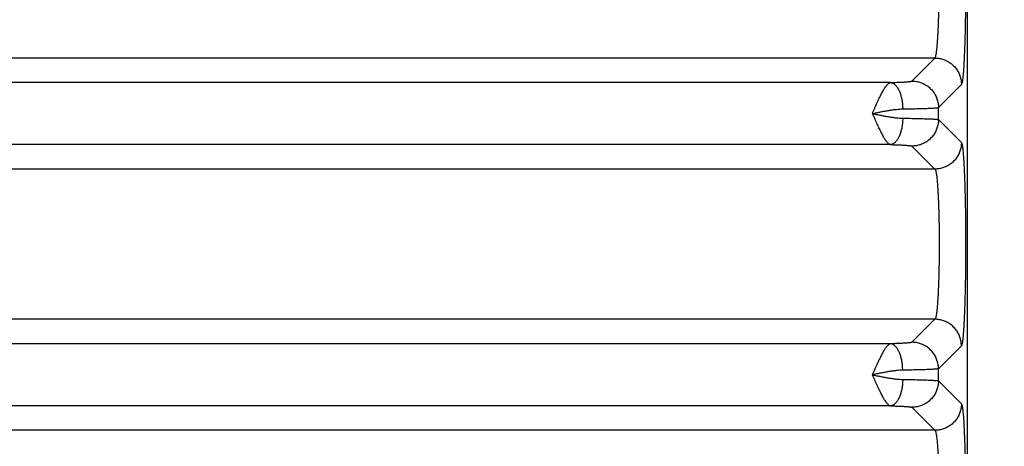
# Model space of a CAD drawing. Header units: inches. Extents: x 0 to 34, y 0 to 22.
# Tile 16 of 75: x 5.936 to 7.426, y 6.836 to 7.481. Entities that reach past the tile are written whole.
import ezdxf

# ---------------------------------------------------------------- set-up
doc = ezdxf.new("R2010")
doc.units = ezdxf.units.IN
doc.header["$LTSCALE"] = 1.87
doc.header["$MEASUREMENT"] = 0
doc.layers.get('0').update_dxf_attribs({"linetype": 'CONTINUOUS'})
doc.layers.add('DIMENSIONS', color=7, linetype='CONTINUOUS')
doc.styles.get("Standard").update_dxf_attribs({"font": 'txt', "width": 0.8})
doc.dimstyles.new('DIMSTYLE_1', dxfattribs={"dimtxt": 0.125, "dimasz": 0.18, "dimexe": 0.18, "dimexo": 0.0625, "dimgap": 0.09, "dimtad": 0, "dimtih": 1, "dimtoh": 1, "dimdec": 3, "dimzin": 4, "dimdsep": 46, "dimtxsty": 'STANDARD', "dimblk": '_FILLED', "dimblk1": '_FILLED', "dimblk2": '_FILLED', "dimcen": 0.09, "dimadec": 0, "dimazin": 0, "dimtp": 0.01, "dimtm": 0.01, "dimtfac": 1, "dimtdec": 3, "dimtofl": 0, "dimtmove": 0, "dimatfit": 3, "dimldrblk": '_FILLED', "dimfxl": 1, "dimtolj": 1, "dimtzin": 4, "dimarcsym": 0})

# ---------------------------------------------------------------- blocks, each defined once
blk = doc.blocks.new('_FILLED')
at = {"color": 0, "linetype": 'BYBLOCK'}
blk.add_solid([(0, 0), (-1, 0.1736), (-1, -0.1736)], dxfattribs=at)
blk = doc.blocks.new('*D3')
at = {"layer": 'DIMENSIONS', "color": 2, "linetype": 'CONTINUOUS'}
for p, q in [((7.2974, 8.3644), (8.995, 8.3644)), ((8.87, 8.3644), (8.87, 7.1957)), ((8.87, 4.8144), (8.87, 6.9457)), ((7.4297, 4.8144), (8.995, 4.8144))]:
    blk.add_line(p, q, dxfattribs=at)
at = {"layer": 'DIMENSIONS', "color": 2, "linetype": 'CONTINUOUS', "xscale": 0.18, "yscale": 0.18, "zscale": 0.18}
for p, rotation in [((8.87, 8.3644), 90), ((8.87, 4.8144), 270)]:
    blk.add_blockref('_FILLED', p, dxfattribs=dict(at, rotation=rotation))
at = {"layer": 'DIMENSIONS', "color": 2, "linetype": 'CONTINUOUS', "width": 0.8}
for s, p in [('3.550', (8.2075, 7.0082)), ('[', (8.8325, 7.0082)), ('90.17', (8.9325, 7.0082)), (']', (9.4325, 7.0082))]:
    blk.add_text(s, height=0.125, dxfattribs=at).set_placement(p)

msp = doc.modelspace()

# ---------------------------------------------------------------- linework, layer by layer
at = {"color": 7, "linetype": 'CONTINUOUS'}
for p, q in [((7.3699, 4.9143), (7.3699, 8.1969)), ((7.3208, 7.4233), (3.95, 7.4233)), ((7.2861, 7.3885), (7.3208, 7.4233)), ((7.2537, 7.3863), (4.0171, 7.3863)), ((7.3261, 7.3486), (7.3608, 7.3833)), ((7.3261, 7.3302), (7.3261, 7.3486)), ((7.3261, 7.3302), (7.3608, 7.2954)), ((7.2537, 7.2924), (4.0171, 7.2924)), ((7.2861, 7.2902), (7.3208, 7.2555)), ((7.3208, 7.2555), (3.95, 7.2555)), ((7.3699, 7.1333), (7.37, 7.1399)), ((7.3208, 7.0283), (3.95, 7.0283)), ((7.3208, 7.0283), (7.2861, 6.9935)), ((7.2537, 6.9913), (4.0171, 6.9913)), ((7.3608, 6.9883), (7.3261, 6.9536)), ((7.3261, 6.9352), (7.3261, 6.9536)), ((7.3261, 6.9352), (7.3608, 6.9004)), ((7.2537, 6.8974), (4.0171, 6.8974)), ((7.2861, 6.8952), (7.3208, 6.8605)), ((7.3208, 6.8605), (3.95, 6.8605))]:
    msp.add_line(p, q, dxfattribs=at)
msp.add_lwpolyline([(7.37, 7.1399), (7.37, 7.1405), (7.3699, 7.1407)], dxfattribs=at)
for points, knots in [([(7.367, 7.5755), (7.367, 7.5724), (7.3671, 7.5663), (7.3672, 7.5571), (7.3672, 7.5478), (7.3672, 7.5384), (7.3672, 7.5289), (7.3672, 7.5195), (7.3671, 7.5101), (7.367, 7.5009), (7.3669, 7.4918), (7.3668, 7.4829), (7.3666, 7.4741), (7.3665, 7.4656), (7.3663, 7.4574), (7.366, 7.4495), (7.3658, 7.4419), (7.3655, 7.4346), (7.3652, 7.4278), (7.3649, 7.4214), (7.3646, 7.4154), (7.3643, 7.4098), (7.364, 7.4048), (7.3636, 7.4002), (7.3632, 7.3962), (7.3628, 7.3927), (7.3625, 7.3897), (7.3621, 7.3873), (7.3617, 7.3854), (7.3613, 7.3842), (7.361, 7.3835), (7.3608, 7.3833)], [0, 0, 0, 0, 0.047113, 0.095072, 0.143659, 0.192636, 0.24176, 0.290785, 0.339461, 0.387554, 0.434888, 0.481316, 0.526692, 0.57087, 0.613673, 0.654926, 0.69447, 0.732147, 0.767804, 0.801307, 0.832529, 0.861366, 0.88773, 0.911532, 0.932675, 0.951059, 0.966599, 0.979248, 0.988987, 0.995852, 1, 1, 1, 1]), ([(7.3208, 7.4233), (7.321, 7.4234), (7.3214, 7.424), (7.3218, 7.425), (7.3222, 7.4266), (7.3226, 7.4286), (7.323, 7.431), (7.3234, 7.4339), (7.3238, 7.4373), (7.3242, 7.4411), (7.3245, 7.4452), (7.3249, 7.4498), (7.3252, 7.4548), (7.3255, 7.4601), (7.3258, 7.4657), (7.3261, 7.4716), (7.3263, 7.4778), (7.3265, 7.4842), (7.3267, 7.4909), (7.3268, 7.4954), (7.3269, 7.4977)], [0, 0, 0, 0, 0.009554, 0.024716, 0.045894, 0.073154, 0.106456, 0.145704, 0.190763, 0.241456, 0.297563, 0.358849, 0.425069, 0.495934, 0.571117, 0.650276, 0.733083, 0.819203, 0.908293, 1, 1, 1, 1]), ([(7.3208, 7.4233), (7.3219, 7.4233), (7.3241, 7.4232), (7.3274, 7.4228), (7.3307, 7.4221), (7.3338, 7.4211), (7.3369, 7.4199), (7.3399, 7.4185), (7.3427, 7.4168), (7.3454, 7.4149), (7.3479, 7.4127), (7.3503, 7.4104), (7.3524, 7.4079), (7.3543, 7.4052), (7.356, 7.4023), (7.3575, 7.3994), (7.3587, 7.3963), (7.3596, 7.3931), (7.3603, 7.3899), (7.3607, 7.3866), (7.3608, 7.3844), (7.3608, 7.3833)], [0, 0, 0, 0, 0.052604, 0.105216, 0.157836, 0.210463, 0.263096, 0.315735, 0.368379, 0.421026, 0.473675, 0.526324, 0.578973, 0.63162, 0.684264, 0.736903, 0.789537, 0.842164, 0.894784, 0.947396, 1, 1, 1, 1]), ([(7.2537, 7.3863), (7.255, 7.3864), (7.2575, 7.3864), (7.2613, 7.3865), (7.2648, 7.3867), (7.2681, 7.3868), (7.2712, 7.3869), (7.2741, 7.3871), (7.2766, 7.3872), (7.2789, 7.3874), (7.2809, 7.3876), (7.2826, 7.3878), (7.2839, 7.3879), (7.285, 7.3881), (7.2856, 7.3883), (7.286, 7.3885), (7.2861, 7.3885)], [0, 0, 0, 0, 0.119141, 0.233742, 0.342844, 0.44556, 0.541059, 0.628583, 0.707653, 0.778005, 0.839323, 0.891206, 0.933307, 0.965392, 0.987447, 1, 1, 1, 1]), ([(7.2861, 7.3885), (7.2872, 7.3885), (7.2894, 7.3885), (7.2927, 7.388), (7.2959, 7.3874), (7.2991, 7.3864), (7.3022, 7.3852), (7.3051, 7.3837), (7.308, 7.3821), (7.3107, 7.3801), (7.3132, 7.378), (7.3155, 7.3757), (7.3177, 7.3731), (7.3196, 7.3704), (7.3213, 7.3676), (7.3227, 7.3646), (7.3239, 7.3616), (7.3249, 7.3584), (7.3256, 7.3552), (7.326, 7.3519), (7.3261, 7.3497), (7.3261, 7.3486)], [0, 0, 0, 0, 0.052603, 0.105215, 0.157834, 0.210461, 0.263094, 0.315733, 0.368377, 0.421024, 0.473673, 0.526323, 0.578972, 0.63162, 0.684263, 0.736903, 0.789536, 0.842164, 0.894784, 0.947396, 1, 1, 1, 1]), ([(7.2262, 7.3394), (7.2268, 7.3407), (7.2279, 7.3434), (7.2297, 7.3474), (7.2314, 7.3513), (7.2331, 7.3552), (7.2348, 7.3589), (7.2365, 7.3625), (7.2382, 7.3659), (7.2398, 7.3691), (7.2414, 7.3721), (7.2429, 7.3748), (7.2445, 7.3773), (7.2459, 7.3795), (7.2473, 7.3814), (7.2487, 7.383), (7.25, 7.3843), (7.2513, 7.3853), (7.2525, 7.386), (7.2533, 7.3863), (7.2537, 7.3863)], [0, 0, 0, 0, 0.079608, 0.158512, 0.23632, 0.312536, 0.386657, 0.458181, 0.526634, 0.591605, 0.652721, 0.709671, 0.762165, 0.809984, 0.85305, 0.891237, 0.924536, 0.953431, 0.978459, 1, 1, 1, 1]), ([(7.2537, 7.3863), (7.2542, 7.3863), (7.2553, 7.3861), (7.2569, 7.3855), (7.2584, 7.3847), (7.2599, 7.3835), (7.2614, 7.3821), (7.2628, 7.3805), (7.2641, 7.3786), (7.2653, 7.3764), (7.2665, 7.3741), (7.2676, 7.3715), (7.2686, 7.3688), (7.2694, 7.3659), (7.2702, 7.3629), (7.2708, 7.3597), (7.2713, 7.3565), (7.2717, 7.3531), (7.272, 7.3498), (7.2721, 7.3475), (7.2721, 7.3464)], [0, 0, 0, 0, 0.03382, 0.068996, 0.106242, 0.146106, 0.188967, 0.235054, 0.284467, 0.337198, 0.393157, 0.45218, 0.514046, 0.578484, 0.645189, 0.713818, 0.784006, 0.855368, 0.927502, 1, 1, 1, 1]), ([(7.2261, 7.3394), (7.2283, 7.3398), (7.2326, 7.3407), (7.2389, 7.342), (7.2452, 7.3431), (7.2512, 7.3442), (7.257, 7.3451), (7.2624, 7.3458), (7.2674, 7.3462), (7.2706, 7.3464), (7.2721, 7.3464)], [0, 0, 0, 0, 0.141687, 0.281719, 0.418636, 0.550758, 0.676473, 0.794032, 0.90215, 1, 1, 1, 1]), ([(7.2721, 7.3464), (7.274, 7.3464), (7.2777, 7.3465), (7.2832, 7.3465), (7.2885, 7.3467), (7.2935, 7.3468), (7.2982, 7.3469), (7.3026, 7.347), (7.3066, 7.3471), (7.3103, 7.3473), (7.3137, 7.3474), (7.3166, 7.3476), (7.3192, 7.3477), (7.3214, 7.3479), (7.3231, 7.3481), (7.3245, 7.3482), (7.3254, 7.3484), (7.3259, 7.3485), (7.3261, 7.3486)], [0, 0, 0, 0, 0.106048, 0.207944, 0.305258, 0.397574, 0.484496, 0.565651, 0.640697, 0.709328, 0.77127, 0.826269, 0.874099, 0.914555, 0.947467, 0.972705, 0.990195, 1, 1, 1, 1]), ([(7.2261, 7.3394), (7.2283, 7.3389), (7.2326, 7.3381), (7.2389, 7.3368), (7.2452, 7.3356), (7.2512, 7.3345), (7.257, 7.3337), (7.2624, 7.333), (7.2674, 7.3325), (7.2706, 7.3324), (7.2721, 7.3324)], [0, 0, 0, 0, 0.14169, 0.28154, 0.418345, 0.550411, 0.676238, 0.793975, 0.902225, 1, 1, 1, 1]), ([(7.2262, 7.3394), (7.2268, 7.338), (7.2279, 7.3353), (7.2297, 7.3314), (7.2314, 7.3274), (7.2331, 7.3236), (7.2348, 7.3199), (7.2365, 7.3163), (7.2382, 7.3129), (7.2398, 7.3097), (7.2414, 7.3067), (7.2429, 7.304), (7.2445, 7.3015), (7.2459, 7.2993), (7.2473, 7.2973), (7.2487, 7.2957), (7.25, 7.2944), (7.2513, 7.2934), (7.2525, 7.2927), (7.2533, 7.2925), (7.2537, 7.2924)], [0, 0, 0, 0, 0.079546, 0.158497, 0.236315, 0.312517, 0.386613, 0.458113, 0.526553, 0.591524, 0.652646, 0.709596, 0.762079, 0.809876, 0.85292, 0.891123, 0.924434, 0.953321, 0.97841, 1, 1, 1, 1]), ([(7.2721, 7.3324), (7.2721, 7.3312), (7.272, 7.329), (7.2717, 7.3256), (7.2713, 7.3223), (7.2708, 7.319), (7.2702, 7.3159), (7.2694, 7.3129), (7.2686, 7.31), (7.2676, 7.3072), (7.2665, 7.3047), (7.2653, 7.3023), (7.2641, 7.3002), (7.2628, 7.2983), (7.2614, 7.2966), (7.2599, 7.2952), (7.2584, 7.2941), (7.2569, 7.2932), (7.2553, 7.2926), (7.2542, 7.2925), (7.2537, 7.2924)], [0, 0, 0, 0, 0.072498, 0.144632, 0.215994, 0.286182, 0.354812, 0.421516, 0.485955, 0.54782, 0.606842, 0.662801, 0.715533, 0.764945, 0.811032, 0.853894, 0.893758, 0.931004, 0.96618, 1, 1, 1, 1]), ([(7.2721, 7.3324), (7.274, 7.3323), (7.2777, 7.3323), (7.2832, 7.3322), (7.2885, 7.3321), (7.2935, 7.332), (7.2982, 7.3319), (7.3026, 7.3317), (7.3066, 7.3316), (7.3103, 7.3315), (7.3137, 7.3313), (7.3166, 7.3312), (7.3192, 7.331), (7.3214, 7.3309), (7.3231, 7.3307), (7.3245, 7.3305), (7.3254, 7.3304), (7.3259, 7.3303), (7.3261, 7.3302)], [0, 0, 0, 0, 0.106046, 0.207949, 0.305268, 0.397589, 0.484517, 0.565683, 0.640744, 0.709389, 0.771335, 0.826327, 0.874139, 0.914577, 0.947475, 0.972706, 0.990194, 1, 1, 1, 1]), ([(7.3261, 7.3302), (7.3261, 7.3291), (7.326, 7.3269), (7.3256, 7.3236), (7.3249, 7.3203), (7.3239, 7.3172), (7.3227, 7.3141), (7.3213, 7.3111), (7.3196, 7.3083), (7.3177, 7.3056), (7.3155, 7.3031), (7.3132, 7.3008), (7.3107, 7.2986), (7.308, 7.2967), (7.3051, 7.295), (7.3022, 7.2935), (7.2991, 7.2923), (7.2959, 7.2914), (7.2927, 7.2907), (7.2894, 7.2903), (7.2872, 7.2902), (7.2861, 7.2902)], [0, 0, 0, 0, 0.052604, 0.105216, 0.157836, 0.210463, 0.263097, 0.315736, 0.36838, 0.421027, 0.473676, 0.526326, 0.578975, 0.631622, 0.684266, 0.736905, 0.789538, 0.842165, 0.894785, 0.947397, 1, 1, 1, 1]), ([(7.2537, 7.2924), (7.255, 7.2924), (7.2575, 7.2923), (7.2613, 7.2922), (7.2648, 7.2921), (7.2681, 7.292), (7.2712, 7.2918), (7.2741, 7.2917), (7.2766, 7.2915), (7.2789, 7.2913), (7.2809, 7.2912), (7.2826, 7.291), (7.2839, 7.2908), (7.285, 7.2906), (7.2856, 7.2904), (7.286, 7.2903), (7.2861, 7.2902)], [0, 0, 0, 0, 0.119071, 0.233636, 0.342715, 0.445414, 0.540918, 0.628481, 0.707605, 0.778001, 0.839334, 0.891215, 0.933307, 0.965381, 0.987445, 1, 1, 1, 1]), ([(7.3608, 7.2954), (7.3608, 7.2943), (7.3607, 7.2921), (7.3603, 7.2888), (7.3596, 7.2856), (7.3587, 7.2824), (7.3575, 7.2794), (7.356, 7.2764), (7.3543, 7.2736), (7.3524, 7.2709), (7.3503, 7.2684), (7.3479, 7.266), (7.3454, 7.2639), (7.3427, 7.262), (7.3399, 7.2603), (7.3369, 7.2588), (7.3338, 7.2576), (7.3307, 7.2567), (7.3274, 7.256), (7.3241, 7.2556), (7.3219, 7.2555), (7.3208, 7.2555)], [0, 0, 0, 0, 0.052604, 0.105216, 0.157836, 0.210463, 0.263097, 0.315736, 0.36838, 0.421027, 0.473676, 0.526325, 0.578974, 0.631621, 0.684265, 0.736904, 0.789537, 0.842164, 0.894784, 0.947396, 1, 1, 1, 1]), ([(7.3608, 7.2954), (7.361, 7.2952), (7.3613, 7.2946), (7.3617, 7.2933), (7.3621, 7.2914), (7.3625, 7.2891), (7.3628, 7.2861), (7.3632, 7.2826), (7.3636, 7.2786), (7.3639, 7.2741), (7.3643, 7.2691), (7.3646, 7.2636), (7.3649, 7.2577), (7.3652, 7.2513), (7.3655, 7.2445), (7.3658, 7.2373), (7.366, 7.2298), (7.3662, 7.222), (7.3664, 7.2139), (7.3666, 7.2055), (7.3668, 7.1968), (7.3669, 7.188), (7.367, 7.179), (7.3671, 7.1698), (7.3672, 7.1605), (7.3672, 7.1512), (7.3672, 7.1419), (7.3672, 7.1325), (7.3672, 7.1232), (7.3671, 7.1139), (7.367, 7.1048), (7.3669, 7.0958), (7.3668, 7.0869), (7.3666, 7.0783), (7.3664, 7.0699), (7.3662, 7.0617), (7.366, 7.0539), (7.3658, 7.0464), (7.3655, 7.0392), (7.3652, 7.0325), (7.3649, 7.0261), (7.3646, 7.0201), (7.3643, 7.0147), (7.3639, 7.0096), (7.3636, 7.0051), (7.3632, 7.0011), (7.3628, 6.9976), (7.3625, 6.9947), (7.3621, 6.9923), (7.3617, 6.9905), (7.3613, 6.9892), (7.361, 6.9885), (7.3608, 6.9883)], [0, 0, 0, 0, 0.002616, 0.006938, 0.013044, 0.020937, 0.030592, 0.041983, 0.055072, 0.069816, 0.086155, 0.104029, 0.123373, 0.144112, 0.16617, 0.189467, 0.213913, 0.239417, 0.265887, 0.293223, 0.321324, 0.350085, 0.379402, 0.409165, 0.439264, 0.469588, 0.500025, 0.530463, 0.560787, 0.590886, 0.620649, 0.649965, 0.678726, 0.706824, 0.734157, 0.760625, 0.786126, 0.810568, 0.833862, 0.855918, 0.876653, 0.895994, 0.913866, 0.930203, 0.944944, 0.95803, 0.969418, 0.979072, 0.986962, 0.993065, 0.997385, 1, 1, 1, 1]), ([(7.3208, 7.2555), (7.321, 7.2553), (7.3214, 7.2548), (7.3218, 7.2537), (7.3222, 7.2521), (7.3226, 7.25), (7.3231, 7.2475), (7.3235, 7.2445), (7.3238, 7.241), (7.3242, 7.2371), (7.3246, 7.2328), (7.3249, 7.2281), (7.3253, 7.223), (7.3256, 7.2176), (7.3258, 7.2118), (7.3261, 7.2057), (7.3263, 7.1993), (7.3266, 7.1927), (7.3267, 7.1859), (7.3269, 7.1788), (7.327, 7.1716), (7.3271, 7.1643), (7.3272, 7.1569), (7.3273, 7.1494), (7.3273, 7.1419), (7.3273, 7.1343), (7.3272, 7.1269), (7.3271, 7.1194), (7.327, 7.1121), (7.3269, 7.1049), (7.3267, 7.0979), (7.3266, 7.091), (7.3263, 7.0844), (7.3261, 7.078), (7.3258, 7.072), (7.3256, 7.0662), (7.3253, 7.0607), (7.3249, 7.0556), (7.3246, 7.0509), (7.3242, 7.0466), (7.3238, 7.0427), (7.3235, 7.0393), (7.3231, 7.0363), (7.3226, 7.0337), (7.3222, 7.0317), (7.3218, 7.0301), (7.3214, 7.029), (7.321, 7.0284), (7.3208, 7.0283)], [0, 0, 0, 0, 0.003203, 0.008313, 0.015468, 0.024692, 0.035967, 0.049257, 0.06451, 0.081663, 0.100644, 0.121371, 0.143753, 0.167693, 0.193086, 0.219822, 0.247782, 0.276845, 0.306882, 0.337764, 0.369353, 0.401513, 0.434102, 0.466979, 0.5, 0.533021, 0.565898, 0.598487, 0.630647, 0.662237, 0.693118, 0.723155, 0.752218, 0.780178, 0.806914, 0.832307, 0.856247, 0.878629, 0.899356, 0.918337, 0.93549, 0.950743, 0.964033, 0.975308, 0.984532, 0.991687, 0.996797, 1, 1, 1, 1]), ([(7.3608, 6.9883), (7.3608, 6.9894), (7.3607, 6.9916), (7.3603, 6.9949), (7.3596, 6.9981), (7.3587, 7.0013), (7.3575, 7.0044), (7.356, 7.0073), (7.3543, 7.0102), (7.3524, 7.0129), (7.3503, 7.0154), (7.3479, 7.0177), (7.3454, 7.0199), (7.3427, 7.0218), (7.3399, 7.0235), (7.3369, 7.0249), (7.3338, 7.0261), (7.3307, 7.0271), (7.3274, 7.0278), (7.3241, 7.0282), (7.3219, 7.0283), (7.3208, 7.0283)], [0, 0, 0, 0, 0.052604, 0.105216, 0.157836, 0.210463, 0.263097, 0.315736, 0.368379, 0.421026, 0.473675, 0.526325, 0.578974, 0.631621, 0.684265, 0.736904, 0.789537, 0.842164, 0.894784, 0.947396, 1, 1, 1, 1]), ([(7.2537, 6.9913), (7.2533, 6.9913), (7.2525, 6.991), (7.2513, 6.9903), (7.25, 6.9893), (7.2487, 6.988), (7.2473, 6.9864), (7.2459, 6.9845), (7.2445, 6.9823), (7.2429, 6.9798), (7.2414, 6.977), (7.2398, 6.9741), (7.2382, 6.9709), (7.2365, 6.9675), (7.2348, 6.9639), (7.2331, 6.9602), (7.2314, 6.9563), (7.2297, 6.9524), (7.2279, 6.9484), (7.2267, 6.9457), (7.2261, 6.9443)], [0, 0, 0, 0, 0.021615, 0.046652, 0.075398, 0.108711, 0.146961, 0.189977, 0.23778, 0.290274, 0.347209, 0.408313, 0.47327, 0.541711, 0.61323, 0.687363, 0.76359, 0.841388, 0.920238, 1, 1, 1, 1]), ([(7.2861, 6.9935), (7.286, 6.9935), (7.2856, 6.9933), (7.285, 6.9931), (7.2839, 6.9929), (7.2826, 6.9928), (7.2809, 6.9926), (7.2789, 6.9924), (7.2766, 6.9922), (7.2741, 6.9921), (7.2712, 6.9919), (7.2681, 6.9918), (7.2648, 6.9917), (7.2613, 6.9915), (7.2575, 6.9914), (7.255, 6.9914), (7.2537, 6.9913)], [0, 0, 0, 0, 0.012556, 0.034621, 0.066697, 0.108792, 0.160676, 0.222014, 0.292415, 0.371547, 0.459114, 0.554622, 0.657323, 0.766404, 0.880974, 1, 1, 1, 1]), ([(7.2721, 6.9514), (7.2721, 6.9525), (7.272, 6.9548), (7.2717, 6.9581), (7.2713, 6.9615), (7.2708, 6.9647), (7.2702, 6.9679), (7.2694, 6.9709), (7.2686, 6.9738), (7.2676, 6.9765), (7.2665, 6.9791), (7.2653, 6.9814), (7.2641, 6.9836), (7.2628, 6.9855), (7.2614, 6.9871), (7.2599, 6.9885), (7.2584, 6.9897), (7.2569, 6.9905), (7.2553, 6.9911), (7.2542, 6.9913), (7.2537, 6.9913)], [0, 0, 0, 0, 0.072498, 0.144632, 0.215994, 0.286182, 0.354811, 0.421516, 0.485955, 0.54782, 0.606843, 0.662801, 0.715533, 0.764946, 0.811033, 0.853894, 0.893758, 0.931004, 0.96618, 1, 1, 1, 1]), ([(7.3261, 6.9536), (7.3261, 6.9547), (7.326, 6.9569), (7.3256, 6.9602), (7.3249, 6.9634), (7.3239, 6.9666), (7.3227, 6.9696), (7.3213, 6.9726), (7.3196, 6.9754), (7.3177, 6.9781), (7.3155, 6.9807), (7.3132, 6.983), (7.3107, 6.9851), (7.308, 6.9871), (7.3051, 6.9887), (7.3022, 6.9902), (7.2991, 6.9914), (7.2959, 6.9924), (7.2927, 6.993), (7.2894, 6.9935), (7.2872, 6.9935), (7.2861, 6.9935)], [0, 0, 0, 0, 0.052604, 0.105216, 0.157836, 0.210463, 0.263097, 0.315736, 0.36838, 0.421027, 0.473676, 0.526326, 0.578975, 0.631622, 0.684266, 0.736905, 0.789538, 0.842165, 0.894785, 0.947397, 1, 1, 1, 1]), ([(7.2721, 6.9514), (7.2706, 6.9514), (7.2674, 6.9512), (7.2624, 6.9508), (7.257, 6.9501), (7.2512, 6.9492), (7.2452, 6.9481), (7.2389, 6.947), (7.2326, 6.9457), (7.2283, 6.9448), (7.2261, 6.9444)], [0, 0, 0, 0, 0.09769, 0.205934, 0.323715, 0.449606, 0.581739, 0.718574, 0.858412, 1, 1, 1, 1]), ([(7.2261, 6.9444), (7.2283, 6.9439), (7.2326, 6.9431), (7.2389, 6.9418), (7.2452, 6.9406), (7.2512, 6.9395), (7.257, 6.9387), (7.2624, 6.938), (7.2674, 6.9375), (7.2706, 6.9374), (7.2721, 6.9374)], [0, 0, 0, 0, 0.141583, 0.281445, 0.418207, 0.550329, 0.67618, 0.793932, 0.902207, 1, 1, 1, 1]), ([(7.2261, 6.9443), (7.2267, 6.943), (7.2279, 6.9403), (7.2297, 6.9364), (7.2314, 6.9324), (7.2331, 6.9286), (7.2348, 6.9249), (7.2365, 6.9213), (7.2382, 6.9179), (7.2398, 6.9147), (7.2414, 6.9117), (7.2429, 6.909), (7.2445, 6.9065), (7.2459, 6.9043), (7.2473, 6.9023), (7.2487, 6.9007), (7.25, 6.8994), (7.2513, 6.8984), (7.2525, 6.8977), (7.2533, 6.8975), (7.2537, 6.8974)], [0, 0, 0, 0, 0.079225, 0.158213, 0.236036, 0.31223, 0.386325, 0.457846, 0.52632, 0.591325, 0.652475, 0.709451, 0.761959, 0.809781, 0.852848, 0.891071, 0.924398, 0.9533, 0.9784, 1, 1, 1, 1]), ([(7.3261, 6.9536), (7.3259, 6.9535), (7.3254, 6.9534), (7.3245, 6.9532), (7.3231, 6.9531), (7.3214, 6.9529), (7.3192, 6.9527), (7.3166, 6.9526), (7.3137, 6.9524), (7.3103, 6.9523), (7.3066, 6.9521), (7.3026, 6.952), (7.2982, 6.9519), (7.2935, 6.9518), (7.2885, 6.9517), (7.2832, 6.9515), (7.2777, 6.9515), (7.274, 6.9514), (7.2721, 6.9514)], [0, 0, 0, 0, 0.009806, 0.027294, 0.052525, 0.085423, 0.125861, 0.173673, 0.228664, 0.29061, 0.359255, 0.434316, 0.515482, 0.602411, 0.694732, 0.792051, 0.893954, 1, 1, 1, 1]), ([(7.2721, 6.9374), (7.2721, 6.9362), (7.272, 6.934), (7.2717, 6.9306), (7.2713, 6.9273), (7.2708, 6.924), (7.2702, 6.9209), (7.2694, 6.9179), (7.2686, 6.915), (7.2676, 6.9122), (7.2665, 6.9097), (7.2653, 6.9073), (7.2641, 6.9052), (7.2628, 6.9033), (7.2614, 6.9016), (7.2599, 6.9002), (7.2584, 6.8991), (7.2569, 6.8982), (7.2553, 6.8976), (7.2542, 6.8975), (7.2537, 6.8974)], [0, 0, 0, 0, 0.072498, 0.144632, 0.215994, 0.286182, 0.354812, 0.421516, 0.485955, 0.54782, 0.606842, 0.662801, 0.715533, 0.764945, 0.811032, 0.853894, 0.893758, 0.931004, 0.96618, 1, 1, 1, 1]), ([(7.2721, 6.9374), (7.274, 6.9373), (7.2777, 6.9373), (7.2832, 6.9372), (7.2885, 6.9371), (7.2935, 6.937), (7.2982, 6.9369), (7.3026, 6.9367), (7.3066, 6.9366), (7.3103, 6.9365), (7.3137, 6.9363), (7.3166, 6.9362), (7.3192, 6.936), (7.3214, 6.9359), (7.3231, 6.9357), (7.3245, 6.9355), (7.3254, 6.9354), (7.3259, 6.9353), (7.3261, 6.9352)], [0, 0, 0, 0, 0.106046, 0.207949, 0.305268, 0.397589, 0.484517, 0.565683, 0.640743, 0.709389, 0.771335, 0.826327, 0.874139, 0.914577, 0.947475, 0.972706, 0.990194, 1, 1, 1, 1]), ([(7.3261, 6.9352), (7.3261, 6.9341), (7.326, 6.9319), (7.3256, 6.9286), (7.3249, 6.9253), (7.3239, 6.9222), (7.3227, 6.9191), (7.3213, 6.9161), (7.3196, 6.9133), (7.3177, 6.9106), (7.3155, 6.9081), (7.3132, 6.9058), (7.3107, 6.9036), (7.308, 6.9017), (7.3051, 6.9), (7.3022, 6.8985), (7.2991, 6.8973), (7.2959, 6.8964), (7.2927, 6.8957), (7.2894, 6.8953), (7.2872, 6.8952), (7.2861, 6.8952)], [0, 0, 0, 0, 0.052604, 0.105216, 0.157836, 0.210463, 0.263097, 0.315736, 0.36838, 0.421027, 0.473676, 0.526326, 0.578975, 0.631622, 0.684266, 0.736905, 0.789538, 0.842165, 0.894785, 0.947397, 1, 1, 1, 1]), ([(7.2537, 6.8974), (7.255, 6.8974), (7.2575, 6.8973), (7.2613, 6.8972), (7.2648, 6.8971), (7.2681, 6.897), (7.2712, 6.8968), (7.2741, 6.8967), (7.2766, 6.8965), (7.2789, 6.8963), (7.2809, 6.8962), (7.2826, 6.896), (7.2839, 6.8958), (7.285, 6.8956), (7.2856, 6.8954), (7.286, 6.8953), (7.2861, 6.8952)], [0, 0, 0, 0, 0.119071, 0.233636, 0.342714, 0.445413, 0.540918, 0.62848, 0.707605, 0.778, 0.839334, 0.891215, 0.933307, 0.965381, 0.987445, 1, 1, 1, 1]), ([(7.3608, 6.9004), (7.3608, 6.8993), (7.3607, 6.8971), (7.3603, 6.8938), (7.3596, 6.8906), (7.3587, 6.8874), (7.3575, 6.8844), (7.356, 6.8814), (7.3543, 6.8786), (7.3524, 6.8759), (7.3503, 6.8734), (7.3479, 6.871), (7.3454, 6.8689), (7.3427, 6.867), (7.3399, 6.8653), (7.3369, 6.8638), (7.3338, 6.8626), (7.3307, 6.8617), (7.3274, 6.861), (7.3241, 6.8606), (7.3219, 6.8605), (7.3208, 6.8605)], [0, 0, 0, 0, 0.052604, 0.105216, 0.157836, 0.210463, 0.263097, 0.315736, 0.36838, 0.421027, 0.473676, 0.526325, 0.578974, 0.631621, 0.684265, 0.736904, 0.789537, 0.842164, 0.894784, 0.947396, 1, 1, 1, 1]), ([(7.3608, 6.9004), (7.361, 6.9002), (7.3613, 6.8996), (7.3617, 6.8983), (7.3621, 6.8965), (7.3625, 6.8941), (7.3628, 6.8911), (7.3632, 6.8876), (7.3636, 6.8835), (7.364, 6.879), (7.3643, 6.8739), (7.3646, 6.8684), (7.3649, 6.8624), (7.3652, 6.8559), (7.3655, 6.8491), (7.3658, 6.8419), (7.366, 6.8343), (7.3663, 6.8263), (7.3665, 6.8181), (7.3666, 6.8096), (7.3668, 6.8009), (7.3669, 6.792), (7.367, 6.7829), (7.3671, 6.7736), (7.3672, 6.7643), (7.3672, 6.7548), (7.3672, 6.7454), (7.3672, 6.736), (7.3672, 6.7266), (7.3671, 6.7174), (7.367, 6.7113), (7.367, 6.7083)], [0, 0, 0, 0, 0.004148, 0.011013, 0.020751, 0.033399, 0.048939, 0.067322, 0.088463, 0.112264, 0.138627, 0.167463, 0.198683, 0.232184, 0.267839, 0.305514, 0.345056, 0.386307, 0.429108, 0.473284, 0.518658, 0.565082, 0.612415, 0.660508, 0.709187, 0.758215, 0.807345, 0.856329, 0.904921, 0.952885, 1, 1, 1, 1]), ([(7.3208, 6.8605), (7.321, 6.8603), (7.3214, 6.8598), (7.3218, 6.8587), (7.3222, 6.8572), (7.3226, 6.8552), (7.323, 6.8527), (7.3234, 6.8498), (7.3238, 6.8465), (7.3242, 6.8427), (7.3245, 6.8385), (7.3249, 6.8339), (7.3252, 6.829), (7.3255, 6.8237), (7.3258, 6.8181), (7.3261, 6.8122), (7.3263, 6.806), (7.3265, 6.7995), (7.3267, 6.7929), (7.3268, 6.7884), (7.3269, 6.7861)], [0, 0, 0, 0, 0.009555, 0.024717, 0.045896, 0.073158, 0.106459, 0.145706, 0.190766, 0.24146, 0.297567, 0.358856, 0.425078, 0.495945, 0.571127, 0.650282, 0.733085, 0.819202, 0.90829, 1, 1, 1, 1])]:
    msp.add_open_spline(points, degree=3, knots=knots, dxfattribs=at)
msp.add_open_spline([(7.37, 7.1399), (7.37, 7.1401), (7.37, 7.1403), (7.3699, 7.1405)], degree=3, dxfattribs=at)

# ---------------------------------------------------------------- dimensions: what is measured, and where the dimension line sits
at = {"layer": 'DIMENSIONS', "color": 2, "linetype": 'CONTINUOUS'}
dim = msp.add_linear_dim(base=(8.87, 8.3644), p1=(7.4297, 4.8144), p2=(7.2974, 8.3644), angle=90, dimstyle='DIMSTYLE_1', dxfattribs=at)
dim.commit()
dim.dimension.update_dxf_attribs({"geometry": '*D3', "text_midpoint": (8.87, 7.0707), "dimtype": 160})

doc.saveas('drawing.dxf')
